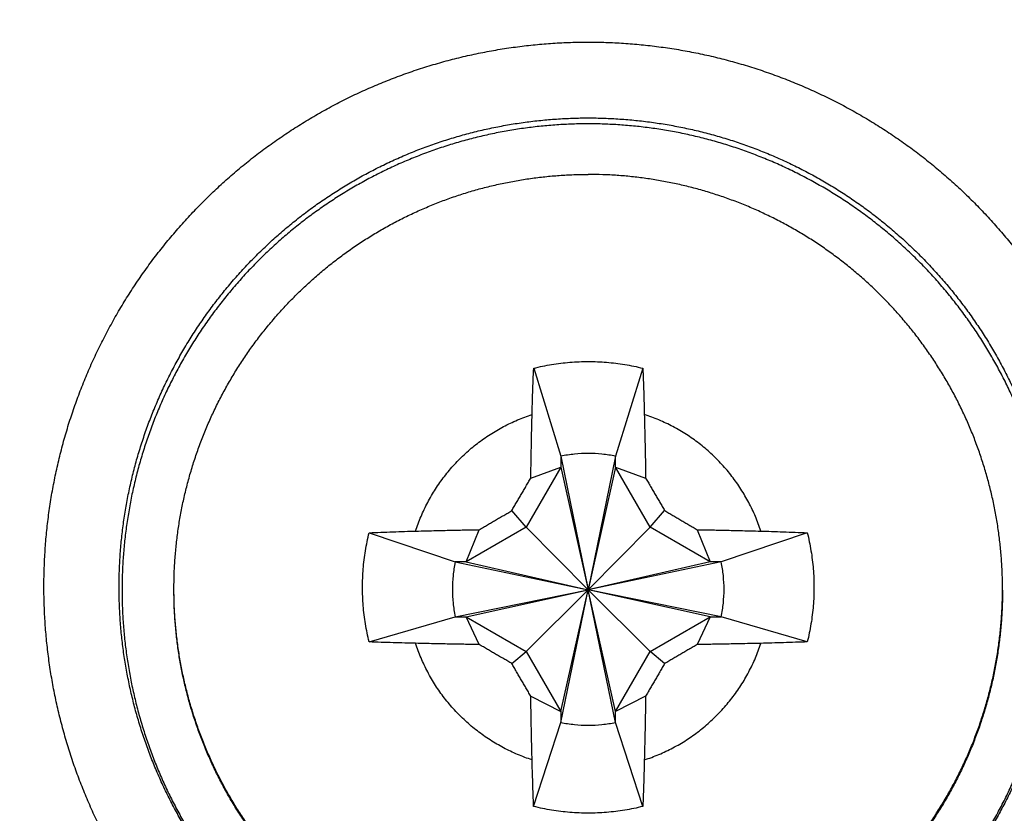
# Model space of a CAD drawing. Header units: inches. Extents: x 0 to 22, y 0 to 17.
# Tile 14 of 36: x 10.544 to 10.806, y 6.492 to 6.703. Entities that reach past the tile are written whole.
import ezdxf

# ---------------------------------------------------------------- set-up
doc = ezdxf.new("R2010")
doc.units = ezdxf.units.IN
doc.header["$LTSCALE"] = 1.21
doc.header["$MEASUREMENT"] = 0
doc.layers.get('0').update_dxf_attribs({"linetype": 'CONTINUOUS'})
doc.layers.add('DIMENSIONS', color=7, linetype='CONTINUOUS')
doc.styles.get("Standard").update_dxf_attribs({"font": 'txt', "width": 0.8})
doc.dimstyles.new('DIMSTYLE_1', dxfattribs={"dimtxt": 0.125, "dimasz": 0.18, "dimexe": 0.18, "dimexo": 0.0625, "dimgap": 0.09, "dimtad": 0, "dimtih": 1, "dimtoh": 1, "dimdec": 3, "dimzin": 4, "dimdsep": 46, "dimtxsty": 'STANDARD', "dimblk": '_FILLED', "dimblk1": '_FILLED', "dimblk2": '_FILLED', "dimcen": 0.09, "dimadec": 0, "dimazin": 0, "dimtp": 0.01, "dimtm": 0.01, "dimtfac": 1, "dimtdec": 3, "dimtofl": 0, "dimtmove": 0, "dimatfit": 3, "dimldrblk": '_FILLED', "dimfxl": 1, "dimtolj": 1, "dimtzin": 4, "dimarcsym": 0})

# ---------------------------------------------------------------- blocks, each defined once
blk = doc.blocks.new('_FILLED')
at = {"color": 0, "linetype": 'BYBLOCK'}
blk.add_solid([(0, 0), (-1, 0.1736), (-1, -0.1736)], dxfattribs=at)
blk = doc.blocks.new('*D1')
at = {"layer": 'DIMENSIONS', "color": 2, "linetype": 'CONTINUOUS'}
for p, q in [((8.36068, 8.48646), (8.36068, 5.24064)), ((12.70058, 6.02899), (12.70058, 5.24064)), ((8.36068, 5.36564), (10.00385, 5.36564)), ((12.70058, 5.36564), (11.55385, 5.36564))]:
    blk.add_line(p, q, dxfattribs=at)
at = {"layer": 'DIMENSIONS', "color": 2, "linetype": 'CONTINUOUS', "xscale": 0.18, "yscale": 0.18, "zscale": 0.18, "rotation": 180}
blk.add_blockref('_FILLED', (8.36068, 5.36564), dxfattribs=at)
at = {"layer": 'DIMENSIONS', "color": 2, "linetype": 'CONTINUOUS', "xscale": 0.18, "yscale": 0.18, "zscale": 0.18}
blk.add_blockref('_FILLED', (12.70058, 5.36564), dxfattribs=at)
at = {"layer": 'DIMENSIONS', "color": 2, "linetype": 'CONTINUOUS', "width": 0.8}
for s, p in [('[', (10.69135, 5.30314)), (']', (11.39135, 5.30314)), ('4.340', (10.06635, 5.30314)), ('110.23', (10.79135, 5.30314))]:
    blk.add_text(s, height=0.125, dxfattribs=at).set_placement(p)

msp = doc.modelspace()

# ---------------------------------------------------------------- linework, layer by layer
at = {"color": 7, "linetype": 'CONTINUOUS'}
for p, q in [((10.68107, 6.61061), (10.6883, 6.58719)), ((10.7101, 6.61061), (10.70287, 6.58719)), ((10.6883, 6.58719), (10.69558, 6.55165)), ((10.6883, 6.58719), (10.6883, 6.58428)), ((10.70287, 6.58719), (10.69558, 6.55165)), ((10.70287, 6.58427), (10.70287, 6.58719)), ((10.6883, 6.58428), (10.67907, 6.5683)), ((10.6803, 6.58138), (10.6883, 6.58428)), ((10.6883, 6.58428), (10.69558, 6.55165)), ((10.70287, 6.58427), (10.69558, 6.55165)), ((10.70287, 6.58427), (10.71086, 6.58138)), ((10.71209, 6.5683), (10.70287, 6.58427)), ((10.67907, 6.5683), (10.67525, 6.57272)), ((10.71209, 6.5683), (10.71592, 6.57272)), ((10.67907, 6.5683), (10.6631, 6.55907)), ((10.67907, 6.5683), (10.69558, 6.55165)), ((10.71209, 6.5683), (10.69558, 6.55165)), ((10.72807, 6.55907), (10.71209, 6.5683)), ((10.63729, 6.56684), (10.66018, 6.55907)), ((10.6631, 6.55907), (10.66658, 6.56766)), ((10.72459, 6.56766), (10.72807, 6.55907)), ((10.75387, 6.56684), (10.73098, 6.55907)), ((10.6631, 6.55907), (10.66018, 6.55907)), ((10.66018, 6.55907), (10.69558, 6.55165)), ((10.6631, 6.55907), (10.69558, 6.55165)), ((10.72807, 6.55907), (10.69558, 6.55165)), ((10.73098, 6.55907), (10.69558, 6.55165)), ((10.73098, 6.55907), (10.72807, 6.55907)), ((10.66018, 6.54451), (10.69558, 6.55165)), ((10.66309, 6.54451), (10.69558, 6.55165)), ((10.67907, 6.53528), (10.69558, 6.55165)), ((10.6883, 6.51639), (10.69558, 6.55165)), ((10.6883, 6.5193), (10.69558, 6.55165)), ((10.73098, 6.54451), (10.69558, 6.55165)), ((10.72807, 6.54451), (10.69558, 6.55165)), ((10.71209, 6.53528), (10.69558, 6.55165)), ((10.70286, 6.5193), (10.69558, 6.55165)), ((10.70286, 6.51639), (10.69558, 6.55165)), ((10.63729, 6.53781), (10.66018, 6.54451)), ((10.66018, 6.54451), (10.66309, 6.54451)), ((10.66309, 6.54451), (10.67907, 6.53528)), ((10.66658, 6.5371), (10.66309, 6.54451)), ((10.71209, 6.53528), (10.72807, 6.54451)), ((10.72807, 6.54451), (10.72458, 6.5371)), ((10.72807, 6.54451), (10.73098, 6.54451)), ((10.75387, 6.53781), (10.73098, 6.54451)), ((10.67525, 6.53205), (10.67907, 6.53528)), ((10.67907, 6.53528), (10.6883, 6.5193)), ((10.70286, 6.5193), (10.71209, 6.53528)), ((10.71592, 6.53205), (10.71209, 6.53528)), ((10.6803, 6.52338), (10.6883, 6.5193)), ((10.71086, 6.52338), (10.70286, 6.5193)), ((10.6883, 6.5193), (10.6883, 6.51639)), ((10.70286, 6.51639), (10.70286, 6.5193)), ((10.68106, 6.49404), (10.6883, 6.51639)), ((10.7101, 6.49404), (10.70286, 6.51639))]:
    msp.add_line(p, q, dxfattribs=at)
at = {"color": 9, "linetype": 'CONTINUOUS'}
for points, knots in [([(10.61514, 6.43212), (10.61384, 6.43299), (10.61126, 6.43477), (10.60748, 6.43757), (10.60379, 6.44049), (10.6002, 6.44354), (10.5967, 6.4467), (10.59331, 6.44997), (10.59003, 6.45335), (10.58686, 6.45683), (10.58381, 6.46042), (10.58087, 6.4641), (10.57806, 6.46788), (10.57536, 6.47174), (10.5728, 6.47569), (10.57037, 6.47973), (10.56806, 6.48384), (10.5659, 6.48802), (10.56387, 6.49227), (10.56198, 6.49658), (10.56023, 6.50096), (10.55862, 6.50538), (10.55716, 6.50986), (10.55585, 6.51439), (10.55468, 6.51895), (10.55366, 6.52355), (10.55279, 6.52818), (10.55208, 6.53283), (10.55151, 6.53751), (10.5511, 6.5422), (10.55084, 6.5469), (10.55073, 6.55161), (10.55078, 6.55632), (10.55098, 6.56103), (10.55133, 6.56573), (10.55184, 6.57041), (10.55249, 6.57507), (10.5533, 6.57971), (10.55426, 6.58433), (10.55537, 6.5889), (10.55662, 6.59344), (10.55803, 6.59794), (10.55958, 6.60239), (10.56127, 6.60678), (10.5631, 6.61112), (10.56508, 6.6154), (10.56719, 6.61961), (10.56944, 6.62375), (10.57182, 6.62781), (10.57433, 6.6318), (10.57698, 6.6357), (10.57974, 6.63951), (10.58263, 6.64323), (10.58564, 6.64685), (10.58876, 6.65038), (10.592, 6.6538), (10.59535, 6.65711), (10.5988, 6.66032), (10.60236, 6.66341), (10.60601, 6.66638), (10.60976, 6.66923), (10.6136, 6.67196), (10.61753, 6.67456), (10.62154, 6.67704), (10.62562, 6.67938), (10.62978, 6.68159), (10.63401, 6.68366), (10.63831, 6.68559), (10.64267, 6.68738), (10.64708, 6.68903), (10.65154, 6.69053), (10.65605, 6.69189), (10.6606, 6.69311), (10.66519, 6.69417), (10.66981, 6.69508), (10.67446, 6.69584), (10.67913, 6.69645), (10.68382, 6.69691), (10.68852, 6.69722), (10.69323, 6.69737), (10.69794, 6.69737), (10.70265, 6.69722), (10.70735, 6.69691), (10.71204, 6.69645), (10.71671, 6.69584), (10.72136, 6.69508), (10.72598, 6.69417), (10.73057, 6.6931), (10.73512, 6.69189), (10.73963, 6.69053), (10.74409, 6.68903), (10.7485, 6.68738), (10.75286, 6.68559), (10.75716, 6.68365), (10.76139, 6.68158), (10.76555, 6.67937), (10.76963, 6.67703), (10.77364, 6.67456), (10.77626, 6.67282), (10.77755, 6.67194)], [0, 0, 0, 0, 0.010284, 0.02058, 0.030885, 0.041195, 0.051508, 0.061818, 0.072127, 0.082435, 0.092744, 0.103055, 0.113365, 0.123675, 0.133984, 0.144293, 0.154603, 0.164913, 0.175222, 0.185532, 0.195841, 0.206151, 0.216461, 0.22677, 0.23708, 0.247389, 0.257699, 0.268008, 0.278318, 0.288627, 0.298937, 0.309246, 0.319556, 0.329865, 0.340175, 0.350484, 0.360794, 0.371104, 0.381413, 0.391723, 0.402032, 0.412342, 0.422651, 0.432961, 0.44327, 0.45358, 0.46389, 0.474199, 0.484509, 0.494818, 0.505128, 0.515438, 0.525747, 0.536057, 0.546367, 0.556676, 0.566986, 0.577296, 0.587606, 0.597915, 0.608225, 0.618535, 0.628845, 0.639155, 0.649464, 0.659774, 0.670084, 0.680394, 0.690704, 0.701014, 0.711323, 0.721633, 0.731943, 0.742253, 0.752563, 0.762873, 0.773183, 0.783493, 0.793803, 0.804113, 0.814422, 0.824732, 0.835042, 0.845352, 0.855662, 0.865972, 0.876282, 0.886592, 0.896902, 0.907212, 0.917521, 0.927831, 0.938141, 0.948451, 0.958761, 0.969071, 0.97938, 0.98969, 1, 1, 1, 1]), ([(10.57075, 6.55238), (10.57075, 6.55378), (10.5708, 6.55659), (10.57102, 6.5608), (10.57137, 6.56501), (10.57187, 6.56919), (10.57251, 6.57336), (10.57329, 6.57751), (10.57421, 6.58162), (10.57526, 6.5857), (10.57646, 6.58975), (10.57779, 6.59375), (10.57925, 6.59771), (10.58085, 6.60161), (10.58258, 6.60546), (10.58444, 6.60924), (10.58642, 6.61296), (10.58853, 6.61662), (10.59076, 6.62019), (10.59311, 6.6237), (10.59558, 6.62712), (10.59816, 6.63045), (10.60085, 6.6337), (10.60365, 6.63685), (10.60656, 6.63991), (10.60957, 6.64286), (10.61267, 6.64572), (10.61587, 6.64846), (10.61916, 6.6511), (10.62254, 6.65362), (10.626, 6.65603), (10.62954, 6.65832), (10.63316, 6.66049), (10.63685, 6.66254), (10.6406, 6.66446), (10.64442, 6.66625), (10.64829, 6.66792), (10.65222, 6.66945), (10.6562, 6.67085), (10.66023, 6.67211), (10.66429, 6.67323), (10.66839, 6.67422), (10.67252, 6.67507), (10.67668, 6.67578), (10.68086, 6.67635), (10.68505, 6.67677), (10.68926, 6.67706), (10.69348, 6.6772), (10.69769, 6.6772), (10.70191, 6.67706), (10.70612, 6.67677), (10.71031, 6.67635), (10.71449, 6.67578), (10.71865, 6.67507), (10.72278, 6.67422), (10.72688, 6.67323), (10.73094, 6.67211), (10.73497, 6.67084), (10.73895, 6.66945), (10.74288, 6.66791), (10.74675, 6.66625), (10.75057, 6.66446), (10.75432, 6.66254), (10.75801, 6.66049), (10.76163, 6.65832), (10.76517, 6.65603), (10.76863, 6.65362), (10.77201, 6.6511), (10.7753, 6.64846), (10.7785, 6.64571), (10.7816, 6.64286), (10.78461, 6.6399), (10.78751, 6.63684), (10.79032, 6.63369), (10.79301, 6.63045), (10.79559, 6.62711), (10.79806, 6.62369), (10.80041, 6.62019), (10.80264, 6.61661), (10.80475, 6.61296), (10.80673, 6.60924), (10.80859, 6.60545), (10.81032, 6.6016), (10.81191, 6.5977), (10.81338, 6.59375), (10.81471, 6.58974), (10.8159, 6.5857), (10.81696, 6.58162), (10.81788, 6.5775), (10.81866, 6.57336), (10.81929, 6.56919), (10.81979, 6.565), (10.82015, 6.5608), (10.82036, 6.55659), (10.82041, 6.55378), (10.82041, 6.55237)], [0, 0, 0, 0, 0.010752, 0.021505, 0.032257, 0.04301, 0.053762, 0.064515, 0.075267, 0.08602, 0.096772, 0.107525, 0.118277, 0.12903, 0.139783, 0.150535, 0.161288, 0.17204, 0.182793, 0.193546, 0.204298, 0.215051, 0.225803, 0.236556, 0.247309, 0.258061, 0.268814, 0.279567, 0.29032, 0.301072, 0.311825, 0.322578, 0.333331, 0.344083, 0.354836, 0.365589, 0.376342, 0.387095, 0.397848, 0.4086, 0.419353, 0.430106, 0.440859, 0.451612, 0.462365, 0.473118, 0.483871, 0.494624, 0.505376, 0.516129, 0.526882, 0.537635, 0.548388, 0.559141, 0.569894, 0.580647, 0.591399, 0.602152, 0.612905, 0.623658, 0.634411, 0.645164, 0.655916, 0.666669, 0.677422, 0.688175, 0.698928, 0.70968, 0.720433, 0.731186, 0.741939, 0.752691, 0.763444, 0.774197, 0.784949, 0.795702, 0.806454, 0.817207, 0.82796, 0.838712, 0.849465, 0.860217, 0.87097, 0.881722, 0.892475, 0.903228, 0.91398, 0.924733, 0.935485, 0.946238, 0.95699, 0.967743, 0.978495, 0.989248, 1, 1, 1, 1]), ([(10.77755, 6.67194), (10.77885, 6.67105), (10.78141, 6.66923), (10.78516, 6.66638), (10.78881, 6.6634), (10.79237, 6.66031), (10.79582, 6.65711), (10.79917, 6.65379), (10.8024, 6.65037), (10.80553, 6.64685), (10.80854, 6.64322), (10.81143, 6.6395), (10.81419, 6.63569), (10.81683, 6.63179), (10.81935, 6.62781), (10.82173, 6.62374), (10.82398, 6.6196), (10.82609, 6.61539), (10.82806, 6.61112), (10.8299, 6.60678), (10.83159, 6.60238), (10.83314, 6.59793), (10.83454, 6.59344), (10.8358, 6.5889), (10.83691, 6.58432), (10.83786, 6.57971), (10.83867, 6.57507), (10.83933, 6.5704), (10.83983, 6.56572), (10.84019, 6.56102), (10.84038, 6.55632), (10.84043, 6.55161), (10.84032, 6.5469), (10.84006, 6.54219), (10.83965, 6.5375), (10.83908, 6.53283), (10.83837, 6.52817), (10.8375, 6.52354), (10.83648, 6.51894), (10.83531, 6.51438), (10.834, 6.50986), (10.83254, 6.50538), (10.83093, 6.50095), (10.82918, 6.49658), (10.82729, 6.49226), (10.82526, 6.48801), (10.8231, 6.48383), (10.82079, 6.47972), (10.81836, 6.47569), (10.8158, 6.47174), (10.8131, 6.46787), (10.81029, 6.46409), (10.80735, 6.46041), (10.8043, 6.45683), (10.80113, 6.45334), (10.79785, 6.44996), (10.79446, 6.44669), (10.79096, 6.44353), (10.78737, 6.44049), (10.78368, 6.43757), (10.7799, 6.43477), (10.77732, 6.43298), (10.77602, 6.43211)], [0, 0, 0, 0, 0.016668, 0.033336, 0.050004, 0.066672, 0.08334, 0.100008, 0.116676, 0.133344, 0.150012, 0.16668, 0.183348, 0.200016, 0.216683, 0.233351, 0.250019, 0.266687, 0.283354, 0.300022, 0.31669, 0.333358, 0.350025, 0.366693, 0.383361, 0.400028, 0.416696, 0.433364, 0.450031, 0.466699, 0.483367, 0.500034, 0.516702, 0.53337, 0.550037, 0.566705, 0.583373, 0.60004, 0.616708, 0.633376, 0.650043, 0.666711, 0.683379, 0.700047, 0.716714, 0.733382, 0.75005, 0.766718, 0.783385, 0.800053, 0.816721, 0.83339, 0.850058, 0.866725, 0.883391, 0.900057, 0.916727, 0.933399, 0.950068, 0.966729, 0.983374, 1, 1, 1, 1]), ([(10.64965, 6.56729), (10.64986, 6.56794), (10.65031, 6.56925), (10.65108, 6.57117), (10.65192, 6.57306), (10.65285, 6.57491), (10.65385, 6.57672), (10.65494, 6.57848), (10.65609, 6.5802), (10.65732, 6.58186), (10.65862, 6.58347), (10.65999, 6.58503), (10.66142, 6.58652), (10.66291, 6.58795), (10.66447, 6.58932), (10.66608, 6.59062), (10.66774, 6.59184), (10.66946, 6.593), (10.67122, 6.59408), (10.67303, 6.59509), (10.67488, 6.59601), (10.67677, 6.59686), (10.67869, 6.59762), (10.68, 6.59808), (10.68065, 6.59829)], [0, 0, 0, 0, 0.045454, 0.090908, 0.136362, 0.181816, 0.22727, 0.272724, 0.318178, 0.363633, 0.409087, 0.454541, 0.499996, 0.54545, 0.590905, 0.63636, 0.681815, 0.727269, 0.772724, 0.818179, 0.863634, 0.90909, 0.954545, 1, 1, 1, 1]), ([(10.74152, 6.56729), (10.74131, 6.56794), (10.74085, 6.56924), (10.74009, 6.57117), (10.73924, 6.57305), (10.73831, 6.5749), (10.73731, 6.57671), (10.73623, 6.57848), (10.73507, 6.58019), (10.73384, 6.58186), (10.73255, 6.58347), (10.73118, 6.58502), (10.72975, 6.58652), (10.72825, 6.58795), (10.7267, 6.58932), (10.72509, 6.59062), (10.72342, 6.59184), (10.72171, 6.593), (10.71994, 6.59408), (10.71813, 6.59509), (10.71628, 6.59601), (10.7144, 6.59686), (10.71247, 6.59762), (10.71117, 6.59808), (10.71051, 6.59829)], [0, 0, 0, 0, 0.045454, 0.090908, 0.136362, 0.181816, 0.22727, 0.272724, 0.318178, 0.363633, 0.409087, 0.454541, 0.499996, 0.54545, 0.590905, 0.63636, 0.681815, 0.727269, 0.772724, 0.818179, 0.863634, 0.90909, 0.954545, 1, 1, 1, 1]), ([(10.62625, 6.44857), (10.62508, 6.44936), (10.62276, 6.45096), (10.61937, 6.45348), (10.61607, 6.45612), (10.61285, 6.45887), (10.60973, 6.46172), (10.60671, 6.46468), (10.6038, 6.46774), (10.60098, 6.4709), (10.59828, 6.47414), (10.59569, 6.47748), (10.59321, 6.48091), (10.59085, 6.48441), (10.58861, 6.488), (10.58649, 6.49166), (10.5845, 6.49538), (10.58263, 6.49918), (10.5809, 6.50303), (10.57929, 6.50694), (10.57782, 6.51091), (10.57648, 6.51492), (10.57528, 6.51897), (10.57422, 6.52306), (10.5733, 6.52719), (10.57252, 6.53134), (10.57187, 6.53552), (10.57137, 6.53972), (10.57102, 6.54393), (10.5708, 6.54815), (10.57075, 6.55097), (10.57075, 6.55238)], [0, 0, 0, 0, 0.034483, 0.068967, 0.10345, 0.137933, 0.172416, 0.206899, 0.241382, 0.275865, 0.310348, 0.344831, 0.379314, 0.413797, 0.448279, 0.482762, 0.517245, 0.551728, 0.58621, 0.620693, 0.655175, 0.689658, 0.72414, 0.758623, 0.793106, 0.827588, 0.86207, 0.896553, 0.931035, 0.965518, 1, 1, 1, 1]), ([(10.82041, 6.55237), (10.82041, 6.55096), (10.82036, 6.54814), (10.82015, 6.54392), (10.81979, 6.53971), (10.81929, 6.53551), (10.81865, 6.53133), (10.81786, 6.52718), (10.81694, 6.52305), (10.81588, 6.51896), (10.81468, 6.51491), (10.81334, 6.5109), (10.81187, 6.50694), (10.81027, 6.50303), (10.80853, 6.49917), (10.80666, 6.49538), (10.80467, 6.49165), (10.80255, 6.48799), (10.80031, 6.48441), (10.79795, 6.4809), (10.79547, 6.47748), (10.79288, 6.47414), (10.79018, 6.47089), (10.78736, 6.46774), (10.78444, 6.46468), (10.78142, 6.46172), (10.77831, 6.45886), (10.77509, 6.45612), (10.77179, 6.45348), (10.7684, 6.45096), (10.76608, 6.44935), (10.76491, 6.44857)], [0, 0, 0, 0, 0.034482, 0.068965, 0.103447, 0.137929, 0.172412, 0.206894, 0.241377, 0.275859, 0.310342, 0.344825, 0.379307, 0.41379, 0.448272, 0.482755, 0.517238, 0.55172, 0.586203, 0.620686, 0.655169, 0.689652, 0.724135, 0.758618, 0.793101, 0.827584, 0.862067, 0.89655, 0.931033, 0.965517, 1, 1, 1, 1]), ([(10.68065, 6.50642), (10.67999, 6.50663), (10.67869, 6.50709), (10.67677, 6.50785), (10.67488, 6.5087), (10.67303, 6.50963), (10.67122, 6.51063), (10.66946, 6.51171), (10.66774, 6.51287), (10.66607, 6.5141), (10.66446, 6.51539), (10.66291, 6.51676), (10.66142, 6.51819), (10.65998, 6.51969), (10.65862, 6.52124), (10.65732, 6.52285), (10.65609, 6.52452), (10.65494, 6.52623), (10.65385, 6.528), (10.65285, 6.52981), (10.65192, 6.53166), (10.65108, 6.53354), (10.65031, 6.53547), (10.64986, 6.53677), (10.64964, 6.53743)], [0, 0, 0, 0, 0.045455, 0.09091, 0.136366, 0.181821, 0.227276, 0.272731, 0.318185, 0.36364, 0.409095, 0.45455, 0.500004, 0.545459, 0.590913, 0.636367, 0.681822, 0.727276, 0.77273, 0.818184, 0.863638, 0.909092, 0.954546, 1, 1, 1, 1]), ([(10.71051, 6.50642), (10.71117, 6.50663), (10.71247, 6.50709), (10.71439, 6.50785), (10.71628, 6.5087), (10.71813, 6.50962), (10.71994, 6.51063), (10.72171, 6.51171), (10.72342, 6.51287), (10.72509, 6.51409), (10.7267, 6.51539), (10.72825, 6.51676), (10.72975, 6.51819), (10.73118, 6.51968), (10.73254, 6.52124), (10.73384, 6.52285), (10.73507, 6.52451), (10.73623, 6.52623), (10.73731, 6.52799), (10.73831, 6.5298), (10.73924, 6.53165), (10.74009, 6.53354), (10.74085, 6.53546), (10.74131, 6.53677), (10.74152, 6.53742)], [0, 0, 0, 0, 0.045455, 0.09091, 0.136366, 0.181821, 0.227276, 0.272731, 0.318185, 0.36364, 0.409095, 0.45455, 0.500004, 0.545459, 0.590913, 0.636367, 0.681822, 0.727276, 0.77273, 0.818184, 0.863638, 0.909092, 0.954546, 1, 1, 1, 1])]:
    msp.add_open_spline(points, degree=3, knots=knots, dxfattribs=at)
at = {"color": 7, "linetype": 'CONTINUOUS'}
for points, knots in [([(10.81962, 6.55158), (10.81962, 6.55298), (10.81957, 6.55577), (10.81936, 6.55996), (10.81901, 6.56413), (10.81851, 6.56829), (10.81788, 6.57244), (10.81711, 6.57656), (10.81619, 6.58065), (10.81514, 6.5847), (10.81396, 6.58872), (10.81263, 6.5927), (10.81118, 6.59663), (10.80959, 6.60051), (10.80787, 6.60433), (10.80603, 6.60809), (10.80406, 6.61179), (10.80196, 6.61542), (10.79975, 6.61897), (10.79741, 6.62245), (10.79496, 6.62585), (10.79239, 6.62917), (10.78972, 6.63239), (10.78693, 6.63553), (10.78405, 6.63856), (10.78106, 6.6415), (10.77797, 6.64434), (10.77479, 6.64707), (10.77152, 6.64969), (10.76817, 6.6522), (10.76473, 6.65459), (10.76121, 6.65687), (10.75762, 6.65902), (10.75395, 6.66106), (10.75022, 6.66296), (10.74643, 6.66475), (10.74258, 6.6664), (10.73867, 6.66792), (10.73472, 6.66931), (10.73072, 6.67056), (10.72668, 6.67168), (10.72261, 6.67267), (10.7185, 6.67351), (10.71437, 6.67421), (10.71022, 6.67478), (10.70605, 6.6752), (10.70187, 6.67549), (10.69768, 6.67563), (10.69349, 6.67563), (10.6893, 6.67549), (10.68512, 6.6752), (10.68095, 6.67478), (10.6768, 6.67421), (10.67267, 6.67351), (10.66856, 6.67267), (10.66449, 6.67168), (10.66045, 6.67057), (10.65645, 6.66931), (10.6525, 6.66792), (10.64859, 6.6664), (10.64474, 6.66475), (10.64095, 6.66297), (10.63722, 6.66106), (10.63355, 6.65903), (10.62996, 6.65687), (10.62644, 6.65459), (10.623, 6.6522), (10.61964, 6.64969), (10.61637, 6.64707), (10.61319, 6.64434), (10.61011, 6.6415), (10.60712, 6.63857), (10.60423, 6.63553), (10.60145, 6.6324), (10.59877, 6.62917), (10.59621, 6.62586), (10.59376, 6.62246), (10.59142, 6.61898), (10.5892, 6.61542), (10.58711, 6.61179), (10.58514, 6.6081), (10.58329, 6.60433), (10.58157, 6.60051), (10.57999, 6.59663), (10.57853, 6.5927), (10.57721, 6.58873), (10.57602, 6.58471), (10.57497, 6.58065), (10.57406, 6.57656), (10.57328, 6.57244), (10.57265, 6.5683), (10.57215, 6.56414), (10.5718, 6.55996), (10.57159, 6.55578), (10.57154, 6.55298), (10.57154, 6.55159)], [0, 0, 0, 0, 0.010752, 0.021506, 0.032257, 0.043009, 0.053764, 0.064514, 0.075267, 0.086021, 0.096771, 0.107525, 0.118278, 0.129029, 0.139783, 0.150536, 0.161287, 0.172041, 0.182793, 0.193545, 0.204299, 0.21505, 0.225803, 0.236557, 0.247308, 0.258061, 0.268815, 0.279566, 0.29032, 0.301073, 0.311824, 0.322579, 0.333331, 0.344083, 0.354837, 0.365589, 0.376342, 0.387096, 0.397847, 0.4086, 0.419354, 0.430105, 0.440859, 0.451613, 0.462364, 0.473118, 0.483871, 0.494623, 0.505377, 0.516129, 0.526882, 0.537636, 0.548387, 0.559141, 0.569895, 0.580646, 0.5914, 0.602153, 0.612904, 0.623658, 0.634411, 0.645163, 0.655917, 0.666669, 0.677421, 0.688176, 0.698927, 0.70968, 0.720434, 0.731185, 0.741939, 0.752692, 0.763443, 0.774197, 0.78495, 0.795701, 0.806455, 0.817207, 0.827959, 0.838713, 0.849464, 0.860217, 0.870971, 0.881722, 0.892475, 0.903229, 0.913979, 0.924733, 0.935486, 0.946236, 0.956991, 0.967743, 0.978494, 0.989248, 1, 1, 1, 1]), ([(10.58535, 6.55194), (10.58535, 6.55322), (10.58539, 6.55579), (10.58559, 6.55963), (10.58593, 6.56346), (10.5864, 6.56728), (10.587, 6.57109), (10.58773, 6.57486), (10.5886, 6.57861), (10.5896, 6.58233), (10.59072, 6.58601), (10.59197, 6.58965), (10.59335, 6.59324), (10.59486, 6.59678), (10.59648, 6.60027), (10.59823, 6.6037), (10.6001, 6.60707), (10.60208, 6.61037), (10.60417, 6.61359), (10.60638, 6.61675), (10.6087, 6.61982), (10.61112, 6.62281), (10.61365, 6.62571), (10.61627, 6.62853), (10.61899, 6.63125), (10.62181, 6.63387), (10.62471, 6.6364), (10.6277, 6.63882), (10.63078, 6.64114), (10.63393, 6.64334), (10.63716, 6.64544), (10.64045, 6.64742), (10.64382, 6.64929), (10.64725, 6.65103), (10.65074, 6.65266), (10.65428, 6.65416), (10.65787, 6.65554), (10.66151, 6.6568), (10.66519, 6.65792), (10.66891, 6.65892), (10.67266, 6.65978), (10.67644, 6.66052), (10.68024, 6.66112), (10.68406, 6.66159), (10.68789, 6.66192), (10.69174, 6.66213), (10.6943, 6.66217), (10.69558, 6.66217)], [0, 0, 0, 0, 0.022237, 0.044456, 0.066681, 0.088899, 0.111122, 0.133344, 0.155564, 0.177788, 0.200007, 0.222231, 0.244451, 0.266672, 0.288896, 0.311115, 0.333339, 0.355559, 0.377781, 0.400004, 0.422223, 0.444448, 0.466667, 0.488891, 0.511113, 0.533333, 0.555558, 0.577777, 0.600001, 0.622222, 0.644444, 0.666668, 0.688887, 0.711112, 0.733332, 0.755555, 0.777778, 0.799998, 0.822223, 0.844443, 0.866666, 0.888889, 0.91111, 0.933335, 0.955554, 0.977778, 1, 1, 1, 1]), ([(10.80582, 6.55194), (10.80582, 6.55322), (10.80577, 6.55578), (10.80557, 6.55963), (10.80524, 6.56346), (10.80477, 6.56728), (10.80417, 6.57108), (10.80343, 6.57486), (10.80257, 6.57861), (10.80157, 6.58233), (10.80044, 6.58601), (10.79919, 6.58964), (10.79781, 6.59324), (10.79631, 6.59678), (10.79468, 6.60027), (10.79294, 6.6037), (10.79107, 6.60706), (10.78909, 6.61036), (10.78699, 6.61359), (10.78478, 6.61674), (10.78247, 6.61982), (10.78005, 6.62281), (10.77752, 6.62571), (10.7749, 6.62853), (10.77218, 6.63125), (10.76936, 6.63387), (10.76646, 6.6364), (10.76347, 6.63882), (10.76039, 6.64113), (10.75724, 6.64334), (10.75401, 6.64544), (10.75071, 6.64742), (10.74735, 6.64929), (10.74392, 6.65103), (10.74043, 6.65266), (10.73689, 6.65416), (10.73329, 6.65554), (10.72966, 6.6568), (10.72598, 6.65792), (10.72226, 6.65892), (10.71851, 6.65978), (10.71473, 6.66052), (10.71093, 6.66112), (10.70711, 6.66159), (10.70328, 6.66192), (10.69943, 6.66212), (10.69687, 6.66217), (10.69558, 6.66217)], [0, 0, 0, 0, 0.022209, 0.044428, 0.066653, 0.088872, 0.111097, 0.133319, 0.155539, 0.177764, 0.199983, 0.222208, 0.244429, 0.266651, 0.288875, 0.311095, 0.33332, 0.35554, 0.377763, 0.399987, 0.422207, 0.444432, 0.466651, 0.488876, 0.511099, 0.533319, 0.555545, 0.577764, 0.599989, 0.622211, 0.644433, 0.666658, 0.688878, 0.711103, 0.733324, 0.755548, 0.777772, 0.799992, 0.822218, 0.844438, 0.866663, 0.888886, 0.911107, 0.933333, 0.955553, 0.977778, 1, 1, 1, 1]), ([(10.68065, 6.59829), (10.68068, 6.59924), (10.68073, 6.60121), (10.68082, 6.60426), (10.68094, 6.60742), (10.68102, 6.60955), (10.68107, 6.61061)], [0, 0, 0, 0, 0.230231, 0.481303, 0.741643, 1, 1, 1, 1]), ([(10.68107, 6.61061), (10.68186, 6.61081), (10.68345, 6.61117), (10.68585, 6.61161), (10.68827, 6.61196), (10.6907, 6.61221), (10.69314, 6.61236), (10.69477, 6.61239), (10.69558, 6.61239)], [0, 0, 0, 0, 0.166666, 0.333333, 0.499999, 0.666666, 0.833333, 1, 1, 1, 1]), ([(10.69558, 6.61239), (10.6964, 6.61239), (10.69803, 6.61236), (10.70047, 6.61221), (10.7029, 6.61196), (10.70532, 6.61161), (10.70772, 6.61117), (10.70931, 6.61081), (10.7101, 6.61061)], [0, 0, 0, 0, 0.166667, 0.333334, 0.500001, 0.666667, 0.833334, 1, 1, 1, 1]), ([(10.7101, 6.61061), (10.71014, 6.60958), (10.71023, 6.60748), (10.71034, 6.60435), (10.71043, 6.60127), (10.71049, 6.59926), (10.71051, 6.59829)], [0, 0, 0, 0, 0.251636, 0.510132, 0.763661, 1, 1, 1, 1]), ([(10.6803, 6.58138), (10.68031, 6.5819), (10.68033, 6.58297), (10.68036, 6.58464), (10.68039, 6.58643), (10.68043, 6.58838), (10.68047, 6.59051), (10.68052, 6.59286), (10.68058, 6.59548), (10.68063, 6.59732), (10.68065, 6.59829)], [0, 0, 0, 0, 0.09201, 0.189946, 0.295426, 0.410057, 0.535424, 0.673534, 0.827367, 1, 1, 1, 1]), ([(10.71051, 6.59829), (10.71054, 6.59732), (10.71058, 6.59548), (10.71064, 6.59286), (10.7107, 6.59051), (10.71074, 6.58838), (10.71078, 6.58643), (10.71081, 6.58464), (10.71084, 6.58297), (10.71086, 6.5819), (10.71086, 6.58138)], [0, 0, 0, 0, 0.172633, 0.326466, 0.464576, 0.589943, 0.704574, 0.810054, 0.90799, 1, 1, 1, 1]), ([(10.70287, 6.58719), (10.70227, 6.58731), (10.70106, 6.58753), (10.69864, 6.58784), (10.69558, 6.58799), (10.69253, 6.58784), (10.6901, 6.58753), (10.6889, 6.58731), (10.6883, 6.58719)], [0, 0, 0, 0, 0.12502, 0.250041, 0.5, 0.749959, 0.87498, 1, 1, 1, 1]), ([(10.67525, 6.57272), (10.67546, 6.57308), (10.67587, 6.5738), (10.6765, 6.57488), (10.67713, 6.57596), (10.67776, 6.57703), (10.67839, 6.57811), (10.67902, 6.57919), (10.67966, 6.58029), (10.68009, 6.58102), (10.6803, 6.58138)], [0, 0, 0, 0, 0.124765, 0.2491, 0.373224, 0.497363, 0.621759, 0.746756, 0.872714, 1, 1, 1, 1]), ([(10.71086, 6.58138), (10.71108, 6.58102), (10.71151, 6.58029), (10.71215, 6.57919), (10.71278, 6.57811), (10.71341, 6.57703), (10.71404, 6.57596), (10.71466, 6.57488), (10.71529, 6.5738), (10.71571, 6.57308), (10.71592, 6.57272)], [0, 0, 0, 0, 0.127292, 0.253255, 0.378254, 0.50265, 0.626788, 0.750909, 0.87524, 1, 1, 1, 1]), ([(10.66658, 6.56766), (10.66695, 6.56788), (10.66768, 6.56831), (10.66877, 6.56895), (10.66985, 6.56958), (10.67093, 6.57021), (10.67201, 6.57084), (10.67309, 6.57147), (10.67417, 6.57209), (10.67489, 6.57251), (10.67525, 6.57272)], [0, 0, 0, 0, 0.127323, 0.253307, 0.378319, 0.50272, 0.626853, 0.750961, 0.87527, 1, 1, 1, 1]), ([(10.71592, 6.57272), (10.71628, 6.57251), (10.717, 6.57209), (10.71808, 6.57146), (10.71916, 6.57084), (10.72023, 6.57021), (10.72131, 6.56958), (10.72239, 6.56894), (10.72349, 6.5683), (10.72422, 6.56788), (10.72459, 6.56766)], [0, 0, 0, 0, 0.124735, 0.249048, 0.373159, 0.497293, 0.621694, 0.746704, 0.872683, 1, 1, 1, 1]), ([(10.63729, 6.53781), (10.6371, 6.5386), (10.63674, 6.54019), (10.63629, 6.54259), (10.63594, 6.54501), (10.6357, 6.54744), (10.63555, 6.54988), (10.6355, 6.55233), (10.63555, 6.55477), (10.6357, 6.55721), (10.63594, 6.55964), (10.63629, 6.56206), (10.63674, 6.56446), (10.6371, 6.56605), (10.63729, 6.56684)], [0, 0, 0, 0, 0.083333, 0.166667, 0.25, 0.333333, 0.416667, 0.5, 0.583333, 0.666667, 0.75, 0.833333, 0.916667, 1, 1, 1, 1]), ([(10.63729, 6.56684), (10.63833, 6.56689), (10.64043, 6.56698), (10.64358, 6.5671), (10.64666, 6.5672), (10.64867, 6.56726), (10.64965, 6.56729)], [0, 0, 0, 0, 0.251763, 0.510297, 0.763778, 1, 1, 1, 1]), ([(10.64965, 6.56729), (10.65062, 6.56731), (10.65246, 6.56736), (10.65509, 6.56743), (10.65744, 6.56748), (10.65958, 6.56753), (10.66153, 6.56757), (10.66332, 6.5676), (10.66499, 6.56763), (10.66606, 6.56765), (10.66658, 6.56766)], [0, 0, 0, 0, 0.172686, 0.326548, 0.464668, 0.590033, 0.704651, 0.81011, 0.908021, 1, 1, 1, 1]), ([(10.72459, 6.56766), (10.7251, 6.56765), (10.72618, 6.56763), (10.72784, 6.5676), (10.72964, 6.56757), (10.73159, 6.56753), (10.73372, 6.56748), (10.73608, 6.56743), (10.7387, 6.56736), (10.74054, 6.56731), (10.74152, 6.56729)], [0, 0, 0, 0, 0.091979, 0.18989, 0.295349, 0.409967, 0.535332, 0.673452, 0.827314, 1, 1, 1, 1]), ([(10.74152, 6.56729), (10.74247, 6.56726), (10.74445, 6.5672), (10.7475, 6.5671), (10.75067, 6.56698), (10.75281, 6.56689), (10.75387, 6.56684)], [0, 0, 0, 0, 0.230115, 0.481138, 0.741514, 1, 1, 1, 1]), ([(10.75387, 6.56684), (10.75407, 6.56605), (10.75443, 6.56446), (10.75487, 6.56206), (10.75522, 6.55964), (10.75547, 6.55721), (10.75562, 6.55477), (10.75567, 6.55232), (10.75562, 6.54988), (10.75547, 6.54744), (10.75522, 6.54501), (10.75487, 6.54259), (10.75443, 6.54019), (10.75407, 6.5386), (10.75387, 6.53781)], [0, 0, 0, 0, 0.083333, 0.166667, 0.25, 0.333333, 0.416667, 0.5, 0.583333, 0.666667, 0.75, 0.833333, 0.916667, 1, 1, 1, 1]), ([(10.66018, 6.55907), (10.66006, 6.55847), (10.65984, 6.55727), (10.65953, 6.55485), (10.65938, 6.55179), (10.65953, 6.54873), (10.65984, 6.54631), (10.66006, 6.54511), (10.66018, 6.54451)], [0, 0, 0, 0, 0.12502, 0.250041, 0.5, 0.749959, 0.87498, 1, 1, 1, 1]), ([(10.73098, 6.54451), (10.73111, 6.5451), (10.73132, 6.54631), (10.73163, 6.54873), (10.73179, 6.55179), (10.73163, 6.55484), (10.73132, 6.55727), (10.73111, 6.55847), (10.73098, 6.55907)], [0, 0, 0, 0, 0.12502, 0.250041, 0.5, 0.749959, 0.87498, 1, 1, 1, 1]), ([(10.57154, 6.55159), (10.57154, 6.55019), (10.57159, 6.5474), (10.5718, 6.54321), (10.57215, 6.53904), (10.57265, 6.53488), (10.57328, 6.53073), (10.57406, 6.52662), (10.57497, 6.52253), (10.57602, 6.51847), (10.57721, 6.51445), (10.57853, 6.51047), (10.57998, 6.50654), (10.58157, 6.50266), (10.58329, 6.49884), (10.58513, 6.49508), (10.58711, 6.49138), (10.5892, 6.48775), (10.59142, 6.4842), (10.59375, 6.48072), (10.5962, 6.47732), (10.59877, 6.474), (10.60145, 6.47078), (10.60423, 6.46765), (10.60712, 6.46461), (10.6101, 6.46167), (10.61319, 6.45884), (10.61637, 6.45611), (10.61964, 6.45348), (10.62296, 6.45101), (10.62521, 6.44944), (10.62633, 6.44868)], [0, 0, 0, 0, 0.034522, 0.069052, 0.103571, 0.138097, 0.172626, 0.207144, 0.241671, 0.2762, 0.310717, 0.345246, 0.379773, 0.414292, 0.448822, 0.483346, 0.517867, 0.552397, 0.586919, 0.621442, 0.655973, 0.690492, 0.725018, 0.759548, 0.794066, 0.828595, 0.863122, 0.897641, 0.932172, 0.966697, 1, 1, 1, 1]), ([(10.69558, 6.44171), (10.6943, 6.44171), (10.69173, 6.44175), (10.68789, 6.44195), (10.68405, 6.44229), (10.68023, 6.44276), (10.67643, 6.44336), (10.67266, 6.44409), (10.66891, 6.44496), (10.66519, 6.44596), (10.66151, 6.44708), (10.65787, 6.44833), (10.65428, 6.44971), (10.65073, 6.45122), (10.64725, 6.45284), (10.64382, 6.45459), (10.64045, 6.45646), (10.63715, 6.45844), (10.63392, 6.46053), (10.63077, 6.46274), (10.6277, 6.46506), (10.62471, 6.46748), (10.6218, 6.47), (10.61899, 6.47263), (10.61627, 6.47535), (10.61364, 6.47816), (10.61112, 6.48107), (10.6087, 6.48406), (10.60638, 6.48713), (10.60417, 6.49029), (10.60208, 6.49351), (10.60009, 6.49681), (10.59823, 6.50018), (10.59648, 6.50361), (10.59485, 6.5071), (10.59335, 6.51064), (10.59197, 6.51423), (10.59072, 6.51787), (10.58959, 6.52155), (10.5886, 6.52527), (10.58773, 6.52902), (10.587, 6.53279), (10.5864, 6.5366), (10.58593, 6.54042), (10.58559, 6.54425), (10.58539, 6.54809), (10.58535, 6.55066), (10.58535, 6.55194)], [0, 0, 0, 0, 0.022222, 0.044447, 0.066667, 0.088893, 0.111114, 0.133337, 0.155562, 0.177782, 0.200008, 0.222228, 0.244452, 0.266676, 0.288897, 0.311122, 0.333342, 0.355567, 0.377789, 0.400011, 0.422236, 0.444455, 0.466681, 0.488901, 0.511124, 0.533349, 0.555568, 0.577793, 0.600013, 0.622237, 0.64446, 0.66668, 0.688905, 0.711125, 0.733349, 0.755571, 0.777792, 0.800017, 0.822236, 0.844461, 0.866681, 0.888903, 0.911128, 0.933347, 0.955572, 0.977791, 1, 1, 1, 1]), ([(10.69558, 6.44135), (10.6943, 6.44135), (10.69173, 6.4414), (10.68789, 6.4416), (10.68405, 6.44194), (10.68023, 6.4424), (10.67643, 6.44301), (10.67266, 6.44374), (10.66891, 6.44461), (10.66519, 6.4456), (10.66151, 6.44673), (10.65787, 6.44798), (10.65428, 6.44936), (10.65073, 6.45086), (10.64725, 6.45249), (10.64382, 6.45424), (10.64045, 6.4561), (10.63715, 6.45809), (10.63392, 6.46018), (10.63077, 6.46239), (10.6277, 6.46471), (10.62471, 6.46713), (10.6218, 6.46965), (10.61899, 6.47228), (10.61627, 6.475), (10.61364, 6.47781), (10.61112, 6.48072), (10.6087, 6.48371), (10.60638, 6.48678), (10.60417, 6.48993), (10.60208, 6.49316), (10.60009, 6.49646), (10.59823, 6.49983), (10.59648, 6.50326), (10.59485, 6.50674), (10.59335, 6.51029), (10.59197, 6.51388), (10.59072, 6.51752), (10.58959, 6.5212), (10.5886, 6.52492), (10.58773, 6.52866), (10.587, 6.53244), (10.5864, 6.53624), (10.58593, 6.54006), (10.58559, 6.5439), (10.58539, 6.54774), (10.58535, 6.5503), (10.58535, 6.55159)], [0, 0, 0, 0, 0.022223, 0.044446, 0.066669, 0.088892, 0.111115, 0.133338, 0.155561, 0.177784, 0.200006, 0.222229, 0.244452, 0.266675, 0.288898, 0.311121, 0.333343, 0.355566, 0.377789, 0.400012, 0.422234, 0.444457, 0.46668, 0.488902, 0.511125, 0.533347, 0.55557, 0.577792, 0.600015, 0.622237, 0.644459, 0.666682, 0.688904, 0.711126, 0.733349, 0.755571, 0.777793, 0.800015, 0.822237, 0.84446, 0.866682, 0.888904, 0.911126, 0.933348, 0.95557, 0.977792, 1, 1, 1, 1]), ([(10.69558, 6.44171), (10.69686, 6.44171), (10.69943, 6.44175), (10.70327, 6.44195), (10.7071, 6.44229), (10.71092, 6.44276), (10.71473, 6.44336), (10.7185, 6.44409), (10.72225, 6.44496), (10.72597, 6.44595), (10.72965, 6.44708), (10.73329, 6.44833), (10.73688, 6.44971), (10.74043, 6.45121), (10.74391, 6.45284), (10.74734, 6.45459), (10.75071, 6.45645), (10.75401, 6.45844), (10.75724, 6.46053), (10.76039, 6.46274), (10.76346, 6.46505), (10.76645, 6.46748), (10.76936, 6.47), (10.77217, 6.47263), (10.77489, 6.47535), (10.77752, 6.47816), (10.78004, 6.48107), (10.78247, 6.48406), (10.78478, 6.48713), (10.78699, 6.49028), (10.78909, 6.49351), (10.79107, 6.49681), (10.79293, 6.50017), (10.79468, 6.5036), (10.79631, 6.50709), (10.79781, 6.51063), (10.79919, 6.51423), (10.80044, 6.51786), (10.80157, 6.52155), (10.80256, 6.52526), (10.80343, 6.52901), (10.80416, 6.53279), (10.80477, 6.53659), (10.80524, 6.54041), (10.80557, 6.54424), (10.80577, 6.54809), (10.80582, 6.55065), (10.80582, 6.55194)], [0, 0, 0, 0, 0.022222, 0.044446, 0.066665, 0.08889, 0.111111, 0.133334, 0.155557, 0.177777, 0.200002, 0.222222, 0.244445, 0.266668, 0.288888, 0.311113, 0.333332, 0.355556, 0.377778, 0.399999, 0.422223, 0.444442, 0.466667, 0.488887, 0.511109, 0.533333, 0.555552, 0.577777, 0.599996, 0.622219, 0.644441, 0.666661, 0.688885, 0.711104, 0.733328, 0.755549, 0.777769, 0.799993, 0.822212, 0.844436, 0.866656, 0.888878, 0.911101, 0.933319, 0.955544, 0.977763, 1, 1, 1, 1]), ([(10.80582, 6.55159), (10.80582, 6.5503), (10.80577, 6.54774), (10.80557, 6.54389), (10.80524, 6.54006), (10.80477, 6.53624), (10.80416, 6.53244), (10.80343, 6.52866), (10.80256, 6.52491), (10.80157, 6.52119), (10.80044, 6.51751), (10.79919, 6.51387), (10.79781, 6.51028), (10.79631, 6.50674), (10.79468, 6.50325), (10.79293, 6.49982), (10.79107, 6.49646), (10.78909, 6.49316), (10.78699, 6.48993), (10.78478, 6.48678), (10.78247, 6.4837), (10.78004, 6.48071), (10.77752, 6.47781), (10.77489, 6.47499), (10.77217, 6.47227), (10.76936, 6.46965), (10.76645, 6.46712), (10.76346, 6.4647), (10.76039, 6.46239), (10.75724, 6.46018), (10.75401, 6.45808), (10.75071, 6.4561), (10.74734, 6.45424), (10.74391, 6.45249), (10.74043, 6.45086), (10.73688, 6.44936), (10.73329, 6.44798), (10.72965, 6.44673), (10.72597, 6.4456), (10.72225, 6.44461), (10.7185, 6.44374), (10.71473, 6.44301), (10.71092, 6.4424), (10.7071, 6.44193), (10.70327, 6.4416), (10.69943, 6.4414), (10.69686, 6.44135), (10.69558, 6.44135)], [0, 0, 0, 0, 0.022236, 0.044458, 0.066679, 0.088901, 0.111122, 0.133344, 0.155565, 0.177787, 0.200008, 0.22223, 0.244451, 0.266673, 0.288894, 0.311116, 0.333338, 0.35556, 0.377781, 0.400003, 0.422225, 0.444447, 0.466668, 0.48889, 0.511112, 0.533334, 0.555556, 0.577778, 0.6, 0.622222, 0.644444, 0.666666, 0.688888, 0.711111, 0.733333, 0.755555, 0.777777, 0.799999, 0.822222, 0.844444, 0.866666, 0.888888, 0.911111, 0.933333, 0.955555, 0.977778, 1, 1, 1, 1]), ([(10.76483, 6.44868), (10.76595, 6.44943), (10.7682, 6.451), (10.77152, 6.45348), (10.77479, 6.4561), (10.77797, 6.45883), (10.78106, 6.46167), (10.78404, 6.4646), (10.78693, 6.46764), (10.78971, 6.47077), (10.79239, 6.474), (10.79496, 6.47731), (10.79741, 6.48071), (10.79974, 6.48419), (10.80196, 6.48775), (10.80405, 6.49138), (10.80603, 6.49507), (10.80787, 6.49884), (10.80959, 6.50266), (10.81118, 6.50654), (10.81263, 6.51047), (10.81395, 6.51444), (10.81514, 6.51846), (10.81619, 6.52252), (10.81711, 6.52661), (10.81788, 6.53073), (10.81851, 6.53487), (10.81901, 6.53903), (10.81936, 6.54321), (10.81957, 6.54739), (10.81962, 6.55019), (10.81962, 6.55158)], [0, 0, 0, 0, 0.033303, 0.067829, 0.102359, 0.136878, 0.171406, 0.205934, 0.240453, 0.274982, 0.309509, 0.344028, 0.378558, 0.413081, 0.447603, 0.482133, 0.516654, 0.551178, 0.585708, 0.620227, 0.654754, 0.689283, 0.723801, 0.758329, 0.792856, 0.827374, 0.861903, 0.896429, 0.930948, 0.965478, 1, 1, 1, 1]), ([(10.64964, 6.53743), (10.6487, 6.53745), (10.64672, 6.5375), (10.64366, 6.53759), (10.64049, 6.53769), (10.63836, 6.53777), (10.63729, 6.53781)], [0, 0, 0, 0, 0.230129, 0.481159, 0.741531, 1, 1, 1, 1]), ([(10.66658, 6.5371), (10.66606, 6.53711), (10.66499, 6.53713), (10.66332, 6.53715), (10.66152, 6.53718), (10.65957, 6.53722), (10.65744, 6.53726), (10.65508, 6.5373), (10.65246, 6.53736), (10.65062, 6.5374), (10.64964, 6.53743)], [0, 0, 0, 0, 0.091981, 0.189894, 0.295355, 0.409974, 0.535339, 0.673459, 0.827318, 1, 1, 1, 1]), ([(10.67525, 6.53205), (10.67488, 6.53226), (10.67416, 6.53268), (10.67309, 6.53331), (10.67201, 6.53393), (10.67093, 6.53456), (10.66985, 6.53519), (10.66877, 6.53582), (10.66768, 6.53646), (10.66695, 6.53689), (10.66658, 6.5371)], [0, 0, 0, 0, 0.124757, 0.249086, 0.373206, 0.497344, 0.621741, 0.746742, 0.872706, 1, 1, 1, 1]), ([(10.72458, 6.5371), (10.72422, 6.53689), (10.72349, 6.53646), (10.72239, 6.53582), (10.72131, 6.53519), (10.72023, 6.53456), (10.71915, 6.53393), (10.71808, 6.53331), (10.717, 6.53268), (10.71628, 6.53226), (10.71592, 6.53205)], [0, 0, 0, 0, 0.127299, 0.253267, 0.37827, 0.502667, 0.626804, 0.750922, 0.875248, 1, 1, 1, 1]), ([(10.74152, 6.53742), (10.74054, 6.5374), (10.7387, 6.53736), (10.73608, 6.5373), (10.73372, 6.53726), (10.73159, 6.53722), (10.72964, 6.53718), (10.72784, 6.53715), (10.72618, 6.53712), (10.7251, 6.53711), (10.72458, 6.5371)], [0, 0, 0, 0, 0.172682, 0.326541, 0.464661, 0.590026, 0.704645, 0.810106, 0.908019, 1, 1, 1, 1]), ([(10.75387, 6.53781), (10.75283, 6.53777), (10.75073, 6.53769), (10.74759, 6.53759), (10.74451, 6.5375), (10.74249, 6.53745), (10.74152, 6.53742)], [0, 0, 0, 0, 0.251746, 0.510276, 0.763764, 1, 1, 1, 1]), ([(10.6803, 6.52338), (10.68009, 6.52375), (10.67966, 6.52448), (10.67902, 6.52557), (10.67839, 6.52666), (10.67776, 6.52774), (10.67713, 6.52881), (10.6765, 6.52989), (10.67587, 6.53097), (10.67545, 6.53169), (10.67525, 6.53205)], [0, 0, 0, 0, 0.127331, 0.253321, 0.378336, 0.502738, 0.62687, 0.750975, 0.875278, 1, 1, 1, 1]), ([(10.71592, 6.53205), (10.71571, 6.53169), (10.71529, 6.53097), (10.71466, 6.52989), (10.71403, 6.52881), (10.71341, 6.52773), (10.71278, 6.52666), (10.71214, 6.52557), (10.71151, 6.52448), (10.71108, 6.52375), (10.71086, 6.52338)], [0, 0, 0, 0, 0.124727, 0.249034, 0.373141, 0.497274, 0.621676, 0.746689, 0.872675, 1, 1, 1, 1]), ([(10.68065, 6.50642), (10.68062, 6.5074), (10.68058, 6.50924), (10.68052, 6.51187), (10.68047, 6.51423), (10.68042, 6.51637), (10.68039, 6.51832), (10.68035, 6.52012), (10.68033, 6.52179), (10.68031, 6.52286), (10.6803, 6.52338)], [0, 0, 0, 0, 0.172735, 0.326623, 0.464753, 0.590115, 0.704722, 0.810163, 0.908049, 1, 1, 1, 1]), ([(10.71086, 6.52338), (10.71085, 6.52286), (10.71084, 6.52179), (10.71081, 6.52012), (10.71077, 6.51832), (10.71074, 6.51637), (10.71069, 6.51423), (10.71064, 6.51187), (10.71058, 6.50924), (10.71054, 6.5074), (10.71051, 6.50642)], [0, 0, 0, 0, 0.091951, 0.189838, 0.295279, 0.409885, 0.535248, 0.673378, 0.827265, 1, 1, 1, 1]), ([(10.6883, 6.51639), (10.6889, 6.51627), (10.6901, 6.51605), (10.69252, 6.51574), (10.69558, 6.51559), (10.69864, 6.51574), (10.70106, 6.51605), (10.70227, 6.51627), (10.70286, 6.51639)], [0, 0, 0, 0, 0.12502, 0.250041, 0.5, 0.749959, 0.87498, 1, 1, 1, 1]), ([(10.68106, 6.49404), (10.68102, 6.49508), (10.68094, 6.49718), (10.68083, 6.50034), (10.68073, 6.50342), (10.68067, 6.50545), (10.68065, 6.50642)], [0, 0, 0, 0, 0.251871, 0.51044, 0.763881, 1, 1, 1, 1]), ([(10.71051, 6.50642), (10.71049, 6.50547), (10.71043, 6.50348), (10.71034, 6.50042), (10.71023, 6.49725), (10.71014, 6.49511), (10.7101, 6.49404)], [0, 0, 0, 0, 0.230015, 0.480996, 0.741404, 1, 1, 1, 1]), ([(10.69558, 6.49226), (10.69477, 6.49226), (10.69314, 6.49229), (10.6907, 6.49244), (10.68827, 6.49269), (10.68585, 6.49304), (10.68344, 6.49348), (10.68185, 6.49384), (10.68106, 6.49404)], [0, 0, 0, 0, 0.166667, 0.333334, 0.500001, 0.666667, 0.833334, 1, 1, 1, 1]), ([(10.7101, 6.49404), (10.70931, 6.49384), (10.70772, 6.49348), (10.70531, 6.49304), (10.70289, 6.49269), (10.70046, 6.49244), (10.69802, 6.49229), (10.69639, 6.49226), (10.69558, 6.49226)], [0, 0, 0, 0, 0.166666, 0.333333, 0.499999, 0.666666, 0.833333, 1, 1, 1, 1])]:
    msp.add_open_spline(points, degree=3, knots=knots, dxfattribs=at)

# ---------------------------------------------------------------- dimensions: what is measured, and where the dimension line sits
at = {"layer": 'DIMENSIONS', "color": 2, "linetype": 'CONTINUOUS'}
dim = msp.add_linear_dim(base=(12.70058, 5.36564), p1=(8.36068, 8.48646), p2=(12.70058, 6.02899), dimstyle='DIMSTYLE_1', dxfattribs=at)
dim.commit()
dim.dimension.update_dxf_attribs({"geometry": '*D1', "text_midpoint": (10.77885, 5.36564), "dimtype": 160})

doc.saveas('drawing.dxf')
